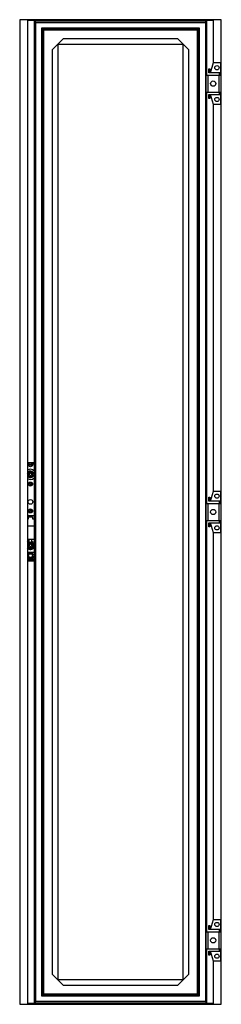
# Model space of a CAD drawing. Header units: millimetres. Extents: x 603 to 997, y 149 to 2074.
import ezdxf

# ---------------------------------------------------------------- set-up
doc = ezdxf.new("R2010")
doc.units = ezdxf.units.MM
doc.header["$LTSCALE"] = 145.416128
doc.layers.get('0').update_dxf_attribs({"linetype": 'CONTINUOUS'})

msp = doc.modelspace()

# ---------------------------------------------------------------- linework, layer by layer
at = {"color": 7}
for p, q in [((602.6, 2073.8), (602.6, 148.8)), ((996.6, 2073.8), (602.6, 2073.8)), ((617.6, 2072.6), (617.6, 150.1)), ((617.6, 2072.6), (981.6, 2072.6)), ((630.6, 2072.6), (630.6, 2073.8)), ((630.6, 2071.8), (630.6, 150.8)), ((633.8, 2068.6), (630.6, 2071.8)), ((968.6, 2071.8), (630.6, 2071.8)), ((631.5, 2070.9), (631.5, 151.7)), ((967.7, 2070.9), (631.5, 2070.9)), ((633.8, 154), (633.8, 2068.6)), ((633.8, 2068.6), (965.4, 2068.6)), ((965.4, 2068.6), (968.6, 2071.8)), ((965.4, 2068.6), (965.4, 154)), ((967.7, 1965.3), (967.7, 2070.9)), ((968.6, 2072.6), (968.6, 2073.8)), ((968.6, 1965.3), (968.6, 2071.8)), ((981.6, 1989.8), (981.6, 2072.6)), ((996.6, 148.8), (996.6, 2073.8)), ((645.4, 2057), (645.4, 165.6)), ((953.8, 2057), (645.4, 2057)), ((646.5, 2055.9), (646.5, 166.8)), ((649.2, 2053.2), (646.5, 2055.9)), ((952.7, 2055.9), (646.5, 2055.9)), ((649.2, 2053.2), (649.2, 169.5)), ((949.9, 2053.2), (649.2, 2053.2)), ((949.9, 2053.2), (952.7, 2055.9)), ((949.9, 169.5), (949.9, 2053.2)), ((952.7, 166.8), (952.7, 2055.9)), ((953.8, 165.6), (953.8, 2057)), ((666.2, 2014.7), (687.7, 2036.2)), ((677.2, 2025.2), (677.2, 197.5)), ((921.9, 2025.2), (677.2, 2025.2)), ((911.4, 2036.2), (687.7, 2036.2)), ((911.4, 2036.2), (932.9, 2014.7)), ((921.9, 197.5), (921.9, 2025.2)), ((666.2, 2014.7), (666.2, 208)), ((932.9, 208), (932.9, 2014.7)), ((975.3, 1969.8), (981.6, 1989.8)), ((981.6, 1989.8), (995.3, 1989.8)), ((995.3, 1989.8), (995.3, 1965.3)), ((966.3, 1965.3), (966.3, 1932.3)), ((966.3, 1965.3), (996.6, 1965.3)), ((970.6, 1965.3), (970.6, 1932.3)), ((972.3, 1969.8), (972.3, 1977.8)), ((972.3, 1977.8), (974.3, 1977.8)), ((995.3, 1969.8), (972.3, 1969.8)), ((974.3, 1977.8), (974.3, 1971.8)), ((974.3, 1971.8), (976, 1971.8)), ((991.5, 1965.3), (991.5, 1932.3)), ((993.3, 1965.3), (993.3, 1969.8)), ((966.3, 1932.3), (996.6, 1932.3)), ((967.7, 1127.8), (967.7, 1932.3)), ((968.6, 1127.8), (968.6, 1932.3)), ((972.3, 1919.8), (972.3, 1927.8)), ((972.3, 1927.8), (995.3, 1927.8)), ((974.3, 1925.8), (974.3, 1919.8)), ((976, 1925.8), (974.3, 1925.8)), ((981.6, 1907.8), (975.3, 1927.8)), ((993.3, 1927.8), (993.3, 1932.3)), ((995.3, 1932.3), (995.3, 1907.8)), ((974.3, 1919.8), (972.3, 1919.8)), ((981.6, 1152.3), (981.6, 1907.8)), ((995.3, 1907.8), (981.6, 1907.8)), ((617.6, 1207.9), (630.6, 1207.9)), ((620.5, 1206.4), (617.6, 1206.4)), ((630.3, 1206.4), (626.7, 1206.4)), ((630.6, 1204), (630.3, 1206.4)), ((619.6, 1181.9), (619.6, 1187.9)), ((620.6, 1188.9), (626.6, 1188.9)), ((626.6, 1180.9), (620.6, 1180.9)), ((627.6, 1187.9), (627.6, 1181.9)), ((972.3, 1140.3), (974.3, 1140.3)), ((972.3, 1132.3), (972.3, 1140.3)), ((974.3, 1140.3), (974.3, 1134.3)), ((975.3, 1132.3), (981.6, 1152.3)), ((981.6, 1152.3), (995.3, 1152.3)), ((995.3, 1152.3), (995.3, 1127.8)), ((966.3, 1127.8), (996.6, 1127.8)), ((966.3, 1127.8), (966.3, 1094.8)), ((970.6, 1127.8), (970.6, 1094.8)), ((995.3, 1132.3), (972.3, 1132.3)), ((974.3, 1134.3), (976, 1134.3)), ((991.5, 1127.8), (991.5, 1094.8)), ((993.3, 1127.8), (993.3, 1132.3)), ((617.6, 1104.6), (630.6, 1104.6)), ((617.6, 1098.1), (619.6, 1098.1)), ((619.6, 1098.1), (619.6, 1101.7)), ((619.6, 1101.7), (627.6, 1101.7)), ((627.6, 1101.7), (627.6, 1098.1)), ((627.6, 1098.1), (630.6, 1098.1)), ((630.6, 1083.4), (617.6, 1083.4)), ((966.3, 1094.8), (996.6, 1094.8)), ((967.7, 290.4), (967.7, 1094.8)), ((968.6, 290.4), (968.6, 1094.8)), ((972.3, 1090.3), (995.3, 1090.3)), ((972.3, 1082.3), (972.3, 1090.3)), ((974.3, 1082.3), (972.3, 1082.3)), ((976, 1088.3), (974.3, 1088.3)), ((974.3, 1088.3), (974.3, 1082.3)), ((981.6, 1070.3), (975.3, 1090.3)), ((993.3, 1090.3), (993.3, 1094.8)), ((995.3, 1094.8), (995.3, 1070.3)), ((995.3, 1070.3), (981.6, 1070.3)), ((981.6, 314.9), (981.6, 1070.3)), ((617.6, 1058.1), (630.6, 1058.1)), ((617.8, 1047.8), (617.8, 1044.4)), ((619.6, 1042.1), (619.6, 1050.1)), ((619.6, 1050.1), (627.6, 1050.1)), ((627.6, 1042.1), (619.6, 1042.1)), ((621.3, 1053.8), (621.3, 1058.1)), ((625.8, 1058.1), (625.8, 1053.8)), ((627.6, 1050.1), (627.6, 1042.1)), ((629.4, 1044.4), (629.4, 1047.8)), ((617.6, 1033.1), (630.6, 1033.1)), ((623.6, 1020.3), (623.5, 1020.3)), ((630.6, 1027), (629.3, 1019)), ((630.6, 1017.3), (617.6, 1017.3)), ((617.6, 1015.6), (630.6, 1015.6)), ((622, 1019), (617.9, 1019)), ((629.3, 1019), (625.2, 1019)), ((975.3, 294.9), (981.6, 314.9)), ((981.6, 314.9), (995.3, 314.9)), ((995.3, 314.9), (995.3, 290.4)), ((966.3, 290.4), (996.6, 290.4)), ((966.3, 290.4), (966.3, 257.4)), ((970.6, 290.4), (970.6, 257.4)), ((972.3, 302.9), (974.3, 302.9)), ((972.3, 294.9), (972.3, 302.9)), ((995.3, 294.9), (972.3, 294.9)), ((974.3, 302.9), (974.3, 296.9)), ((974.3, 296.9), (976, 296.9)), ((991.5, 290.4), (991.5, 257.4)), ((993.3, 290.4), (993.3, 294.9)), ((966.3, 257.4), (996.6, 257.4)), ((967.7, 151.7), (967.7, 257.4)), ((968.6, 150.8), (968.6, 257.4)), ((972.3, 252.9), (995.3, 252.9)), ((972.3, 244.9), (972.3, 252.9)), ((976, 250.9), (974.3, 250.9)), ((974.3, 250.9), (974.3, 244.9)), ((981.6, 232.9), (975.3, 252.9)), ((993.3, 252.9), (993.3, 257.4)), ((995.3, 257.4), (995.3, 232.9)), ((974.3, 244.9), (972.3, 244.9)), ((995.3, 232.9), (981.6, 232.9)), ((981.6, 150.1), (981.6, 232.9)), ((687.7, 186.5), (666.2, 208)), ((677.2, 197.5), (921.9, 197.5)), ((932.9, 208), (911.4, 186.5)), ((687.7, 186.5), (911.4, 186.5)), ((633.8, 154), (630.6, 150.8)), ((965.4, 154), (633.8, 154)), ((645.4, 165.6), (953.8, 165.6)), ((649.2, 169.5), (646.5, 166.8)), ((646.5, 166.8), (952.7, 166.8)), ((649.2, 169.5), (949.9, 169.5)), ((949.9, 169.5), (952.7, 166.8)), ((965.4, 154), (968.6, 150.8)), ((602.6, 148.8), (996.6, 148.8)), ((981.6, 150.1), (617.6, 150.1)), ((630.6, 150.8), (968.6, 150.8)), ((630.6, 150.1), (630.6, 148.8)), ((631.5, 151.7), (967.7, 151.7)), ((968.6, 150.1), (968.6, 148.8))]:
    msp.add_line(p, q, dxfattribs=at)
for centre, radius in [((988.1, 1979.8), 4.15), ((980.8, 1948.8), 5.17), ((988.1, 1917.8), 4.15), ((623.6, 1203.9), 4), ((623.6, 1203.9), 1.7), ((623.6, 1184.9), 2.6), ((623.6, 1165.9), 4), ((623.6, 1165.9), 1.7), ((988.1, 1142.3), 4.15), ((623.6, 1131.1), 4.55), ((623.6, 1113.4), 4), ((623.6, 1113.4), 1.7), ((980.8, 1111.3), 5.17), ((988.1, 1080.3), 4.15), ((623.6, 1046.1), 2.6), ((623.6, 1026.1), 3.75), ((988.1, 304.9), 4.15), ((980.8, 273.9), 5.17), ((988.1, 242.9), 4.15)]:
    msp.add_circle(centre, radius, dxfattribs=at)
for centre, radius, start, end in [((623.6, 1184.9), 10, 44.3054, 126.9604), ((623.6, 1184.9), 6.4, 201.5387, 165.9929), ((623.6, 1184.9), 10, 233.0396, 315.6946), ((623.6, 1184.9), 5, 126.8699, 143.1301), ((623.6, 1184.9), 5, 216.8699, 233.1301), ((623.6, 1184.9), 5, 36.8699, 53.1301), ((623.6, 1184.9), 5, 306.8699, 323.1301), ((623.6, 1046.1), 8.1, 220.409, 331.0304), ((623.6, 1046.1), 8.1, 106.1276, 139.2407), ((623.6, 1046.1), 6, 16.3597, 163.6403), ((623.6, 1046.1), 6, 196.3597, 343.6403), ((623.6, 1046.1), 8.1, 28.9694, 73.8724), ((623.6, 1026.1), 5.75, 104.4257, 268.766), ((623.6, 1024.2), 7.55, 89.9562, 100.8947), ((623.6, 1024.2), 7.59, 79.1409, 90.0204), ((623.6, 1026.1), 5.75, 270, 75.5777), ((622, 1019.3), 0.31, 270, 333.34), ((623.6, 1018.5), 1.51, 123.5284, 153.3097), ((623.6, 1018.5), 1.5, 26.6639, 123.5573), ((625.2, 1019.3), 0.31, 206.59, 270)]:
    msp.add_arc(centre, radius, start, end, dxfattribs=at)

doc.saveas('drawing.dxf')
